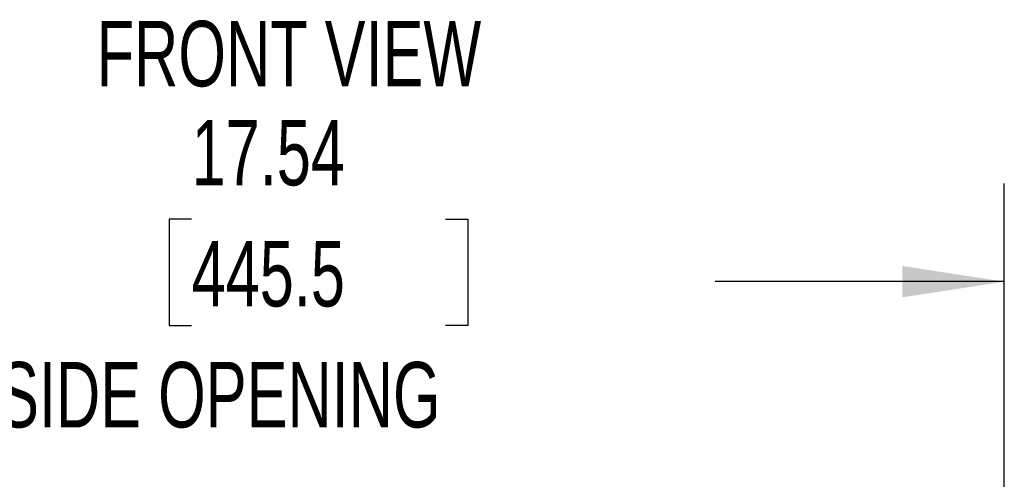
# Model space of a CAD drawing. Header units: inches. Extents: x 0.2 to 10.8, y 0.2 to 8.2.
# Tile 18 of 84: x 3.763 to 5.016, y 2.359 to 2.944. Entities that reach past the tile are written whole.
import ezdxf

# ---------------------------------------------------------------- set-up
doc = ezdxf.new("R2010")
doc.units = ezdxf.units.IN
doc.header["$MEASUREMENT"] = 0
doc.layers.add('DIMENSIONS', color=140, linetype='Continuous')
doc.styles.add('SLDTEXTSTYLE0', font='TXT', dxfattribs={"width": 0.7})
doc.dimstyles.new('SLDDIMSTYLE0', dxfattribs={"dimtxt": 0.084961, "dimasz": 0.13, "dimexe": 0, "dimexo": 0.0625, "dimgap": 0.02124, "dimtad": 0, "dimtih": 1, "dimtoh": 1, "dimlfac": 10, "dimrnd": 1e-09, "dimzin": 12, "dimdsep": 46, "dimtxsty": 'SLDTEXTSTYLE0', "dimsah": 1, "dimcen": 0.09, "dimadec": 0, "dimazin": 3, "dimtfac": 1, "dimtofl": 0, "dimtmove": 0, "dimatfit": 3, "dimfxl": 0, "dimfrac": 2, "dimtolj": 1, "dimtzin": 12, "dimarcsym": 0})

# ---------------------------------------------------------------- blocks, each defined once
blk = doc.blocks.new('_D_25')
at = {"layer": 'DIMENSIONS'}
for p, q in [((3.2625, 2.2465), (3.2625, 2.7352)), ((5.0163, 2.2465), (5.0163, 2.7352)), ((3.9815, 2.6897), (3.953, 2.6897)), ((3.953, 2.6897), (3.953, 2.5546)), ((4.3047, 2.6897), (4.3332, 2.6897)), ((4.3332, 2.6897), (4.3332, 2.5546)), ((3.2625, 2.6102), (3.6381, 2.6102)), ((5.0163, 2.6102), (4.6481, 2.6102)), ((3.953, 2.5546), (3.9815, 2.5546)), ((4.3332, 2.5546), (4.3047, 2.5546))]:
    blk.add_line(p, q, dxfattribs=at)
for points in [[(3.2625, 2.6102), (3.3925, 2.5902), (3.3925, 2.6302)], [(5.0163, 2.6102), (4.8863, 2.6302), (4.8863, 2.5902)]]:
    blk.add_solid(points, dxfattribs=at)
at = {"layer": 'DIMENSIONS', "attachment_point": 1, "style": 'SLDTEXTSTYLE0'}
for s, insert, char_height in [('17.54', (3.9815, 2.8161), 0.08333), ('445.5', (3.9815, 2.662), 0.08333), ('INSIDE OPENING', (3.6571, 2.508), 0.083333)]:
    blk.add_mtext(s, dxfattribs=dict(at, insert=insert, char_height=char_height))

msp = doc.modelspace()

# ---------------------------------------------------------------- texts
at = {"layer": 'DIMENSIONS', "insert": (4.105433, 2.942074), "char_height": 0.0833333, "attachment_point": 2, "style": 'SLDTEXTSTYLE0'}
msp.add_mtext('FRONT VIEW', dxfattribs=at)

# ---------------------------------------------------------------- dimensions: what is measured, and where the dimension line sits
at = {"layer": 'DIMENSIONS'}
dim = msp.add_linear_dim(base=(5.016337, 2.610182), p1=(3.262537, 2.196499), p2=(5.016337, 2.196499), text='<>\\PINSIDE OPENING', dimstyle='SLDDIMSTYLE0', dxfattribs=at)
dim.commit()
dim.dimension.update_dxf_attribs({"geometry": '_D_25', "text_midpoint": (4.143097, 2.610182), "dimtype": 160})

doc.saveas('drawing.dxf')
